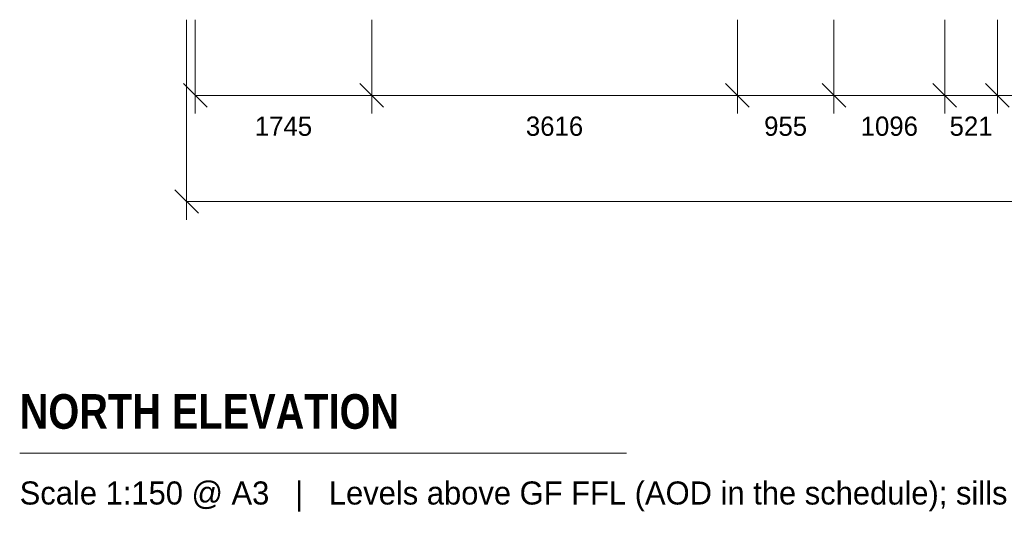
# Model space of a CAD drawing. Header units: millimetres. Extents: x -34902 to 4183, y -5139 to 9807.
# Tile 1 of 250: x -34902 to -25165, y -5139 to -252. Entities that reach past the tile are written whole.
import ezdxf
from ezdxf.enums import TextEntityAlignment as Align

# ---------------------------------------------------------------- set-up
doc = ezdxf.new("R2010")
doc.units = ezdxf.units.MM
for name, color, linetype in [('LINE-INK', 7, 'Continuous'), ('TEXT-INK', 7, 'Continuous'), ('TEXT-STEEL_GREY', 7, 'Continuous')]:
    doc.layers.add(name, color=color, linetype=linetype)
doc.styles.add('OpenSansCondensed-Bold', font='OpenSansCondensed-Bold.ttf')

msp = doc.modelspace()

# ---------------------------------------------------------------- linework, layer by layer
at = {"layer": 'LINE-INK', "lineweight": 5}
for p, q in [((-33252, -251.6), (-33252, -2231.6)), ((-33166, -251.6), (-33166, -1181.6)), ((-31421, -251.6), (-31421, -1181.6)), ((-27805, -251.6), (-27805, -1181.6)), ((-26850, -251.6), (-26850, -1181.6)), ((-25754, -251.6), (-25754, -1181.6)), ((-25233, -251.6), (-25233, -1181.6)), ((-33282.7, -884.9), (-33049.3, -1118.3)), ((-31537.7, -884.9), (-31304.3, -1118.3)), ((-27921.7, -884.9), (-27688.3, -1118.3)), ((-26966.7, -884.9), (-26733.3, -1118.3)), ((-25870.7, -884.9), (-25637.3, -1118.3)), ((-25349.7, -884.9), (-25116.3, -1118.3)), ((-33166, -1001.6), (35, -1001.6)), ((-33368.7, -1934.9), (-33135.3, -2168.3)), ((-33252, -2051.6), (121, -2051.6)), ((-34902.1, -4541.6), (-28902.1, -4541.6))]:
    msp.add_line(p, q, dxfattribs=at)

# ---------------------------------------------------------------- texts
at = {"layer": 'TEXT-INK'}
for s, p in [('1745', (-32293.5, -1401.2)), ('3616', (-29613, -1401.2)), ('955', (-27327.5, -1401.2)), ('1096', (-26302, -1401.2)), ('521', (-25493.5, -1401.2))]:
    msp.add_text(s, height=190.5, dxfattribs=at).set_placement(p, align=Align.CENTER)
at = {"layer": 'TEXT-INK', "style": 'OpenSansCondensed-Bold'}
msp.add_text('NORTH ELEVATION', height=342.9, dxfattribs=at).set_placement((-34902.1, -4301.6))
at = {"layer": 'TEXT-STEEL_GREY'}
msp.add_text('Scale 1:150 @ A3   |   Levels above GF FFL (AOD in the schedule); sills and heads in the schedule', height=228.6, dxfattribs=at).set_placement((-34902.1, -5051.6))

doc.saveas('drawing.dxf')
